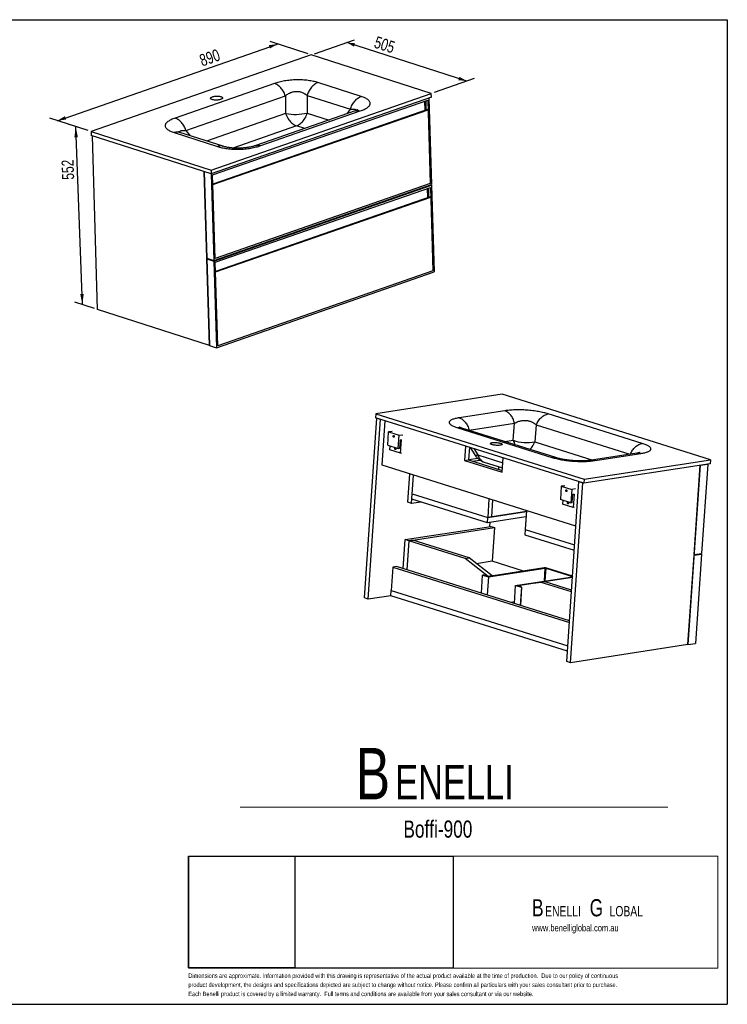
# Model space of a CAD drawing. Header units: millimetres. Extents: x 3 to 415, y 5 to 292.
# Tile 2 of 2: x 209 to 415, y 5 to 292. Entities that reach past the tile are written whole.
import ezdxf

# ---------------------------------------------------------------- set-up
doc = ezdxf.new("R2010")
doc.units = ezdxf.units.MM
doc.layers.add('FORMAT', color=179, linetype='Continuous')
doc.layers.add('LAYER_1', color=179, linetype='Continuous')
doc.styles.add('SLDTEXTSTYLE0', font='TXT', dxfattribs={"width": 0.75})
doc.dimstyles.new('SLDDIMSTYLE0', dxfattribs={"dimtxt": 3.5, "dimasz": 3.302, "dimexe": 0, "dimexo": 0.0625, "dimgap": 0.875, "dimtad": 1, "dimlfac": 10, "dimrnd": 1e-09, "dimzin": 12, "dimdsep": 46, "dimtxsty": 'SLDTEXTSTYLE0', "dimsah": 1, "dimcen": 0.09, "dimadec": 0, "dimazin": 3, "dimtfac": 1, "dimtdec": 0, "dimtofl": 0, "dimtmove": 0, "dimatfit": 3, "dimfxl": 0, "dimfrac": 2, "dimtolj": 1, "dimtzin": 12, "dimarcsym": 0})

# ---------------------------------------------------------------- blocks, each defined once
blk = doc.blocks.new('BLOCK 3')
at = {"layer": 'FORMAT', "color": 179, "lineweight": 18}
for p, q in [((407.62, 51.8), (253.44, 51.8)), ((253.44, 51.8), (253.44, 19.17)), ((407.62, 19.17), (407.62, 51.8)), ((253.44, 19.17), (407.62, 19.17))]:
    blk.add_line(p, q, dxfattribs=at)
blk = doc.blocks.new('BLOCK 2')
at = {"layer": 'LAYER_1', "color": 179, "lineweight": 18}
for p, q in [((407.62, 51.8), (253.44, 51.8)), ((253.44, 51.8), (253.44, 19.17)), ((407.62, 19.17), (407.62, 51.8)), ((253.44, 19.17), (407.62, 19.17))]:
    blk.add_line(p, q, dxfattribs=at)
at = {"color": 7, "linetype": 'Continuous'}
blk.add_blockref('BLOCK 3', (0, 0), dxfattribs=at)
blk = doc.blocks.new('SW_NOTE_0')
at = {"layer": 'FORMAT', "color": 0, "attachment_point": 1, "style": 'SLDTEXTSTYLE0'}
for s, insert, char_height in [('B', (0, 19.34), 15), ('ENELLI', (11.48, 14.36), 10)]:
    blk.add_mtext(s, dxfattribs=dict(at, insert=insert, char_height=char_height))
blk = doc.blocks.new('SW_NOTE_0_1')
at = {"layer": 'FORMAT', "color": 0, "attachment_point": 1, "style": 'SLDTEXTSTYLE0'}
for s, insert, char_height in [('B', (0, 6.45), 5), ('G', (16.78, 6.45), 5), ('ENELLI', (3.83, 4.45), 3), ('LOBAL', (22.59, 4.45), 3)]:
    blk.add_mtext(s, dxfattribs=dict(at, insert=insert, char_height=char_height))
blk = doc.blocks.new('_D_6')
at = {"layer": 'FORMAT'}
for p, q in [((220.1, 262.83), (284.25, 285.15)), ((293.18, 282.29), (282.06, 285.86)), ((229.03, 259.96), (217.9, 263.54))]:
    blk.add_line(p, q, dxfattribs=at)
for points in [[(284.25, 285.15), (281.71, 284.81), (282.04, 283.85)], [(220.1, 262.83), (222.65, 263.18), (222.31, 264.14)]]:
    blk.add_solid(points, dxfattribs=at)
at = {"layer": 'FORMAT', "insert": (261.15, 281.89), "char_height": 3.5, "attachment_point": 1, "rotation": 19.1874, "style": 'SLDTEXTSTYLE0'}
blk.add_mtext('890', dxfattribs=at)
blk = doc.blocks.new('_D_7')
at = {"layer": 'FORMAT'}
for p, q in [((294.98, 282.33), (306.69, 286.4)), ((339.38, 274.38), (304.4, 285.61)), ((329.95, 271.1), (341.66, 275.18))]:
    blk.add_line(p, q, dxfattribs=at)
for points in [[(304.4, 285.61), (306.53, 284.39), (306.84, 285.36)], [(339.38, 274.38), (337.24, 275.6), (336.93, 274.63)]]:
    blk.add_solid(points, dxfattribs=at)
at = {"layer": 'FORMAT', "insert": (313.19, 287.52), "char_height": 3.5, "attachment_point": 1, "rotation": 342.202, "style": 'SLDTEXTSTYLE0'}
blk.add_mtext('505', dxfattribs=at)
blk = doc.blocks.new('_D_8')
at = {"layer": 'FORMAT'}
for p, q in [((229.03, 259.96), (223.25, 261.82)), ((227.38, 209.23), (225.45, 261.11)), ((230.96, 208.08), (225.18, 209.94))]:
    blk.add_line(p, q, dxfattribs=at)
for points in [[(225.45, 261.11), (225.06, 257.99), (226.07, 258.03)], [(227.38, 209.23), (227.78, 212.35), (226.76, 212.32)]]:
    blk.add_solid(points, dxfattribs=at)
at = {"layer": 'FORMAT', "insert": (221.51, 245.56), "char_height": 3.5, "attachment_point": 1, "rotation": 92.1346, "style": 'SLDTEXTSTYLE0'}
blk.add_mtext('552', dxfattribs=at)

msp = doc.modelspace()

# ---------------------------------------------------------------- linework, layer by layer
at = {"color": 7, "linetype": 'Continuous', "lineweight": 25}
for p, q in [((294.0597, 282.007), (229.9057, 259.6821)), ((329.0321, 270.7799), (294.0597, 282.007)), ((283.3659, 273.6712), (254.3943, 263.5894)), ((308.6055, 269.8819), (296.0073, 273.9263)), ((257.5702, 259.9911), (286.5417, 270.0729)), ((264.8782, 248.455), (329.0321, 270.7799)), ((329.0663, 269.6493), (264.9124, 247.3244)), ((286.5417, 270.0729), (286.6044, 264.9193)), ((292.8624, 270.2004), (292.9251, 265.0469)), ((292.8624, 270.2004), (305.4607, 266.1561)), ((329.0663, 269.6493), (329.0321, 270.7799)), ((265.3069, 247.0269), (328.0192, 268.8501)), ((327.231, 265.8586), (327.1496, 268.5475)), ((327.4084, 268.6376), (327.4898, 265.9487)), ((328.0192, 268.8501), (328.7546, 244.5426)), ((328.3666, 269.4058), (329.1292, 244.1969)), ((327.897, 266.0904), (265.3882, 244.338)), ((265.3924, 244.2004), (328.1047, 266.0237)), ((306.8519, 265.6614), (277.8801, 255.5795)), ((279.3809, 255.568), (308.3524, 265.6498)), ((328.1047, 266.0237), (327.897, 266.0904)), ((328.1047, 266.0237), (328.7546, 244.5426)), ((229.9057, 259.6821), (264.8782, 248.455)), ((229.9057, 259.6821), (229.9399, 258.5515)), ((264.9124, 247.3244), (229.9399, 258.5515)), ((231.8394, 207.8006), (230.3077, 258.4334)), ((254.1412, 259.3573), (266.7394, 255.3129)), ((268.4105, 255.3628), (255.812, 259.4072)), ((262.8563, 247.9844), (264.3881, 197.3516)), ((263.6185, 222.7898), (262.8563, 247.9844)), ((264.8782, 248.455), (264.9124, 247.3244)), ((264.9334, 247.3317), (265.6961, 222.1228)), ((266.0422, 222.7193), (265.3069, 247.0269)), ((266.0422, 222.7193), (265.3924, 244.2004)), ((265.6961, 222.1228), (329.1292, 244.1969)), ((265.7018, 221.9344), (329.1349, 244.0085)), ((328.7546, 244.5426), (266.0422, 222.7193)), ((329.1349, 244.0085), (328.8503, 244.0999)), ((329.1349, 244.0085), (329.8988, 218.7588)), ((266.0764, 221.5887), (328.7888, 243.412)), ((328.0005, 240.4205), (327.9192, 243.1094)), ((328.178, 243.1994), (328.2593, 240.5105)), ((328.7888, 243.412), (329.5241, 219.1044)), ((328.6665, 240.6522), (266.1578, 218.8998)), ((266.162, 218.7623), (328.8743, 240.5855)), ((328.8743, 240.5855), (328.6665, 240.6522)), ((328.8743, 240.5855), (329.5241, 219.1044)), ((263.6185, 222.7898), (265.6961, 222.1228)), ((263.9031, 222.6984), (263.6242, 222.6014)), ((264.3881, 197.3516), (263.6242, 222.6014)), ((263.6242, 222.6014), (265.7018, 221.9344)), ((265.7018, 221.9344), (266.4657, 196.6847)), ((266.8118, 197.2812), (266.0764, 221.5887)), ((266.8118, 197.2812), (266.162, 218.7623)), ((266.4657, 196.6847), (329.8988, 218.7588)), ((329.5241, 219.1044), (266.8118, 197.2812)), ((264.3881, 197.3516), (231.8394, 207.8006)), ((264.3881, 197.3516), (266.4657, 196.6847)), ((349.69, 183.1404), (312.8927, 177.4664)), ((410.36, 164.0856), (349.69, 183.1404)), ((350.4617, 178.3244), (337.2061, 176.2805)), ((309.5882, 123.7972), (313.1543, 176.195)), ((310.6789, 123.4547), (314.245, 175.8524)), ((312.8927, 177.4664), (312.8134, 176.302)), ((373.4835, 157.2472), (312.8134, 176.302)), ((312.8927, 177.4664), (373.5627, 158.4116)), ((313.1543, 176.195), (314.245, 175.8524)), ((314.7049, 162.4813), (315.5862, 175.4312)), ((390.4744, 168.8094), (363.0762, 177.4144)), ((316.3526, 168.2749), (316.6168, 172.1562)), ((317.6369, 172.3135), (316.6168, 172.1562)), ((316.6168, 172.1562), (319.6844, 171.1928)), ((336.7859, 173.3606), (364.1841, 164.7555)), ((365.3524, 164.6741), (337.954, 173.2792)), ((340.0721, 172.6411), (353.3278, 174.685)), ((352.9363, 169.729), (353.3278, 174.685)), ((359.635, 174.23), (359.2436, 169.274)), ((319.4202, 167.3115), (319.6844, 171.1928)), ((319.6844, 171.1928), (320.7045, 171.3501)), ((319.9496, 169.7935), (319.7845, 167.3677)), ((320.314, 169.8497), (319.9496, 169.7935)), ((320.0498, 165.9683), (320.314, 169.8497)), ((316.3526, 168.2749), (319.4202, 167.3115)), ((316.9822, 166.9318), (317.0585, 168.0532)), ((320.0498, 165.9683), (316.9822, 166.9318)), ((319.7845, 167.3677), (319.4202, 167.3115)), ((339.0362, 168.0661), (338.7492, 163.8492)), ((340.1657, 167.7114), (339.9151, 164.029)), ((340.3808, 167.6438), (341.7386, 165.4744)), ((320.3413, 166.0133), (320.0498, 165.9683)), ((338.7492, 163.8492), (339.9151, 164.029)), ((338.7492, 163.8492), (349.6562, 160.4236)), ((339.9151, 164.029), (349.6926, 160.9582)), ((342.6281, 164.419), (339.9756, 164.01)), ((341.0663, 163.6674), (343.1725, 163.9922)), ((349.6562, 160.4236), (349.9432, 164.6406)), ((373.5627, 158.4116), (410.36, 164.0856)), ((388.9623, 165.9795), (375.7064, 163.9355)), ((376.7986, 163.8455), (390.0542, 165.8895)), ((410.36, 164.0856), (410.2807, 162.9212)), ((371.1706, 144.7469), (314.7049, 162.4813)), ((344.4787, 163.3568), (349.7433, 161.7033)), ((348.655, 162.0451), (348.6043, 161.3)), ((410.2807, 162.9212), (373.4835, 157.2472)), ((407.3786, 162.4737), (403.8235, 110.2372)), ((405.6066, 136.4361), (407.3764, 162.4409)), ((407.3764, 162.4409), (409.5624, 162.778)), ((409.5624, 162.778), (407.7925, 136.7732)), ((409.5624, 162.778), (409.4931, 162.7997)), ((322.1759, 151.6639), (322.7403, 159.9576)), ((323.2666, 151.3213), (323.831, 159.615)), ((323.4581, 154.1353), (323.831, 159.615)), ((373.5627, 158.4116), (373.4835, 157.2472)), ((366.9252, 156.3557), (366.661, 152.4744)), ((367.9453, 156.513), (366.9252, 156.3557)), ((366.9252, 156.3557), (369.9928, 155.3923)), ((368.4859, 105.2991), (372.0519, 157.6968)), ((369.5766, 104.9565), (373.1426, 157.3542)), ((369.9928, 155.3923), (369.7286, 151.5109)), ((371.0129, 155.5496), (369.9928, 155.3923)), ((372.0519, 157.6968), (373.1426, 157.3542)), ((323.3524, 152.5828), (323.4581, 154.1353)), ((345.3708, 145.6673), (323.3524, 152.5828)), ((323.4581, 154.1353), (345.4765, 147.2199)), ((345.8494, 152.6996), (345.4765, 147.2199)), ((346.6424, 147.3996), (346.9789, 152.3449)), ((369.7286, 151.5109), (366.661, 152.4744)), ((367.3669, 152.2527), (367.2906, 151.1313)), ((370.0929, 151.5671), (370.258, 153.9929)), ((370.258, 153.9929), (370.6224, 154.0491)), ((370.6224, 154.0491), (370.3582, 150.1678)), ((323.2666, 151.3213), (322.1759, 151.6639)), ((326.0179, 151.7456), (323.2666, 151.3213)), ((356.7564, 149.274), (356.3835, 143.7943)), ((370.3582, 150.1678), (367.2906, 151.1313)), ((369.7286, 151.5109), (370.0929, 151.5671)), ((370.6497, 150.2128), (370.3582, 150.1678)), ((356.6291, 147.4033), (345.3708, 145.6673)), ((345.3708, 145.6673), (345.4765, 147.2199)), ((345.4765, 147.2199), (356.7348, 148.9559)), ((346.6424, 147.3996), (345.4765, 147.2199)), ((356.7348, 148.9559), (346.6424, 147.3996)), ((321.4362, 140.7962), (346.3564, 144.6388)), ((322.5269, 140.4536), (347.4471, 144.2962)), ((346.0857, 145.7776), (346.0045, 144.5845)), ((346.3564, 144.6388), (347.4471, 144.2962)), ((347.4471, 144.2962), (346.7801, 134.4959)), ((356.3835, 143.7943), (356.2778, 142.2418)), ((356.3835, 143.7943), (370.7976, 139.2672)), ((320.8622, 132.3623), (321.4362, 140.7962)), ((322.5269, 140.4536), (321.4362, 140.7962)), ((323.6928, 140.6334), (322.5269, 140.4536)), ((340.1214, 135.4736), (323.6928, 140.6334)), ((356.2778, 142.2418), (370.692, 137.7147)), ((322.5269, 140.4536), (321.9529, 132.0197)), ((338.9555, 135.2939), (322.5269, 140.4536)), ((338.9555, 135.2939), (340.1214, 135.4736)), ((345.5611, 130.0478), (338.9555, 135.2939)), ((346.7269, 130.2276), (340.1214, 135.4736)), ((403.8235, 110.2372), (405.5933, 136.242)), ((405.5933, 136.242), (407.7793, 136.5791)), ((405.6066, 136.4361), (407.7925, 136.7732)), ((407.7793, 136.5791), (406.0095, 110.5743)), ((407.7793, 136.5791), (407.3692, 136.7079)), ((317.8048, 132.8107), (317.3425, 126.0184)), ((318.8978, 132.9792), (317.8048, 132.8107)), ((317.8048, 132.8107), (369.2584, 116.6505)), ((369.2925, 117.1516), (318.8978, 132.9792)), ((346.7801, 134.4959), (342.2349, 133.7951)), ((345.688, 129.9397), (362.2286, 132.4902)), ((355.8777, 131.6386), (346.7801, 134.4959)), ((361.9559, 132.5758), (347.0913, 130.2838)), ((362.3696, 132.48), (370.1408, 130.0393)), ((370.1781, 130.1641), (362.6611, 132.525)), ((343.6257, 125.2129), (343.9838, 130.4749)), ((344.1295, 130.4974), (343.9838, 130.4749)), ((343.9838, 130.4749), (345.688, 129.9397)), ((345.5611, 130.0478), (344.1295, 130.4974)), ((345.688, 129.9397), (345.3299, 124.6776)), ((346.7269, 130.2276), (345.5611, 130.0478)), ((346.6541, 130.2163), (345.5611, 130.0478)), ((353.5956, 127.4561), (370.1361, 130.0066)), ((355.5442, 127.6289), (370.1589, 129.8825)), ((353.2374, 122.1941), (353.5956, 127.4561)), ((353.5956, 127.4561), (355.2998, 126.9209)), ((361.0422, 128.357), (354.014, 127.393)), ((354.014, 127.393), (355.1798, 127.5727)), ((354.014, 127.393), (355.107, 127.5615)), ((355.4455, 126.9434), (354.014, 127.393)), ((355.2998, 126.9209), (354.9417, 121.6588)), ((355.0828, 121.6145), (355.4455, 126.9434)), ((362.208, 128.5368), (355.1798, 127.5727)), ((355.2998, 126.9209), (355.4455, 126.9434)), ((362.208, 128.5368), (361.0422, 128.357)), ((369.8665, 125.5855), (361.0422, 128.357)), ((369.9029, 126.1201), (362.208, 128.5368)), ((310.6789, 123.4547), (309.5882, 123.7972)), ((317.2368, 124.4659), (310.6789, 123.4547)), ((317.2368, 124.4659), (317.3425, 126.0184)), ((368.6905, 108.3057), (317.2368, 124.4659)), ((317.3425, 126.0184), (368.7961, 109.8582)), ((353.2691, 122.6594), (352.2541, 122.5029)), ((403.8235, 110.2372), (369.5766, 104.9565)), ((403.8235, 110.2372), (406.0095, 110.5743)), ((369.5766, 104.9565), (368.4859, 105.2991))]:
    msp.add_line(p, q, dxfattribs=at)
at = {"color": 8, "linetype": 'Continuous', "lineweight": 25}
for p, q in [((286.6044, 264.9193), (263.5897, 256.9104)), ((292.9251, 265.0469), (299.2506, 263.0162)), ((304.5393, 264.8567), (305.4607, 266.1561)), ((289.7803, 261.321), (271.21, 254.8588)), ((292.1723, 260.5531), (289.7803, 261.321)), ((257.5702, 259.9911), (258.7903, 258.4511)), ((339.7809, 172.7054), (340.0721, 172.6411)), ((340.0721, 172.6411), (340.0933, 172.6073)), ((359.635, 174.23), (386.9114, 165.6632)), ((350.469, 169.3485), (352.9363, 169.729)), ((359.2436, 169.274), (376.0651, 163.9908)), ((341.4012, 167.3234), (342.5706, 165.4549)), ((342.5706, 165.4549), (349.8432, 163.1707)), ((361.9739, 128.7481), (362.2286, 132.4902)), ((362.3696, 132.48), (362.1171, 128.7701)), ((370.1408, 130.0393), (370.1386, 130.007)), ((355.5442, 127.6289), (355.5437, 127.6227))]:
    msp.add_line(p, q, dxfattribs=at)
at = {"color": 7, "linetype": 'Continuous', "lineweight": 25, "flags": 128}
for points in [[(267.7455, 269.8384), (267.9052, 269.7786), (268.0359, 269.711), (268.135, 269.6371), (268.2005, 269.5584), (268.2311, 269.4764), (268.2261, 269.3929), (268.1856, 269.3095), (268.1105, 269.2279), (268.0023, 269.1498), (267.8632, 269.0768), (267.696, 269.0104), (267.5041, 268.9519), (267.2915, 268.9025), (267.0625, 268.8632), (266.8216, 268.8348), (266.5739, 268.818), (266.3244, 268.8129), (266.0781, 268.8198), (265.8401, 268.8385), (265.6152, 268.8687), (265.4079, 268.9096), (265.2226, 268.9605), (265.063, 269.0203), (264.9323, 269.0879), (264.8332, 269.1618), (264.7677, 269.2405), (264.7371, 269.3225), (264.7421, 269.406), (264.7826, 269.4894), (264.8577, 269.571), (264.9659, 269.6491), (265.105, 269.7221), (265.2722, 269.7885), (265.464, 269.847), (265.6766, 269.8964), (265.9057, 269.9357), (266.1465, 269.9641), (266.3943, 269.981), (266.6438, 269.986), (266.8901, 269.9791), (267.1281, 269.9604), (267.353, 269.9303), (267.5602, 269.8893), (267.7455, 269.8384)], [(286.6044, 264.9193), (286.758, 264.5226), (286.9324, 264.1369), (287.1265, 263.7649), (287.3387, 263.4094), (287.5676, 263.0728), (287.8115, 262.7577), (288.0687, 262.4664), (288.3372, 262.2009), (288.6152, 261.9631), (288.9006, 261.7549), (289.1913, 261.5776), (289.4852, 261.4326), (289.7803, 261.321)], [(289.7803, 261.321), (290.0863, 261.4448), (290.3891, 261.6018), (290.6865, 261.7909), (290.9763, 262.0108), (291.2563, 262.2598), (291.5247, 262.5361), (291.7793, 262.8378), (292.0184, 263.1627), (292.2403, 263.5083), (292.4433, 263.8722), (292.626, 264.2518), (292.787, 264.6443), (292.9251, 265.0469)], [(318.0779, 170.6071), (318.014, 170.6461), (317.9623, 170.716), (317.9307, 170.8064), (317.924, 170.9033), (317.9433, 170.992), (317.9856, 171.0591), (318.0445, 171.0943), (318.1109, 171.0923), (318.1749, 171.0534), (318.2266, 170.9834), (318.2582, 170.8931), (318.2649, 170.7962), (318.2456, 170.7074), (318.2033, 170.6404), (318.1444, 170.6051), (318.0779, 170.6071)], [(318.5556, 167.0323), (318.4917, 167.0712), (318.44, 167.1412), (318.4084, 167.2315), (318.4017, 167.3284), (318.421, 167.4171), (318.4633, 167.4842), (318.5222, 167.5194), (318.5887, 167.5174), (318.6526, 167.4785), (318.7043, 167.4085), (318.7359, 167.3182), (318.7426, 167.2213), (318.7233, 167.1326), (318.681, 167.0655), (318.6221, 167.0302), (318.5556, 167.0323)], [(346.771, 169.044), (346.9647, 169.0682), (347.1786, 169.0842), (347.4086, 169.0918), (347.6498, 169.0908), (347.8975, 169.0812), (348.1465, 169.0633), (348.3918, 169.0373), (348.6283, 169.0038), (348.8514, 168.9635), (349.0564, 168.9173), (349.2391, 168.8659), (349.3959, 168.8106), (349.5236, 168.7524), (349.6195, 168.6925), (349.6817, 168.6322), (349.7089, 168.5726), (349.7006, 168.5149), (349.657, 168.4604), (349.5788, 168.4102), (349.4679, 168.3652), (349.3263, 168.3264), (349.1569, 168.2946), (348.9633, 168.2705), (348.7494, 168.2544), (348.5194, 168.2468), (348.2782, 168.2478), (348.0305, 168.2574), (347.7815, 168.2754), (347.5362, 168.3013), (347.2996, 168.3348), (347.0766, 168.3751), (346.8716, 168.4214), (346.6888, 168.4727), (346.532, 168.528), (346.4044, 168.5862), (346.3085, 168.6461), (346.2463, 168.7065), (346.2191, 168.7661), (346.2274, 168.8237), (346.271, 168.8782), (346.3491, 168.9284), (346.4601, 168.9734), (346.6017, 169.0122), (346.771, 169.044)], [(368.4193, 155.2918), (368.4833, 155.2528), (368.535, 155.1829), (368.5666, 155.0926), (368.5733, 154.9957), (368.554, 154.9069), (368.5117, 154.8398), (368.4528, 154.8046), (368.3863, 154.8066), (368.3224, 154.8456), (368.2706, 154.9155), (368.2391, 155.0058), (368.2324, 155.1027), (368.2517, 155.1915), (368.294, 155.2586), (368.3529, 155.2938), (368.4193, 155.2918)], [(368.8971, 151.7169), (368.961, 151.6779), (369.0127, 151.608), (369.0443, 151.5177), (369.051, 151.4208), (369.0317, 151.332), (368.9894, 151.2649), (368.9305, 151.2297), (368.864, 151.2317), (368.8001, 151.2707), (368.7484, 151.3406), (368.7168, 151.4309), (368.7101, 151.5278), (368.7294, 151.6166), (368.7717, 151.6837), (368.8306, 151.7189), (368.8971, 151.7169)], [(370.1408, 130.0393), (370.1527, 130.0349), (370.1614, 130.0302), (370.1664, 130.0255), (370.1677, 130.0209), (370.1651, 130.0165), (370.1588, 130.0126), (370.149, 130.0092), (370.1361, 130.0066)], [(355.4653, 127.6119), (355.4796, 127.6159), (355.5442, 127.6289)]]:
    msp.add_lwpolyline(points, dxfattribs=at)
at = {"color": 8, "linetype": 'Continuous', "lineweight": 25, "flags": 128}
for points in [[(341.7386, 165.4744), (341.749, 165.4597), (341.8125, 165.4088), (341.9066, 165.3777), (342.0304, 165.3668), (342.1831, 165.3761), (342.3636, 165.4055), (342.5706, 165.4549)], [(342.5706, 165.4549), (342.6964, 165.1168), (342.846, 164.8006), (343.0183, 164.5084), (343.2121, 164.2425), (343.4258, 164.0048), (343.6581, 163.7969), (343.9072, 163.6204), (344.1713, 163.4766), (344.4485, 163.3665), (344.4787, 163.3568)]]:
    msp.add_lwpolyline(points, dxfattribs=at)
at = {"color": 7, "linetype": 'Continuous', "lineweight": 25}
for centre, radius, start, end in [((266.6557, 263.7274), 5.1281, 86.795285, 96.670349), ((289.445, 280.8305), 16.1628, 259.877939, 282.434363), ((356.9176, 180.9741), 11.9291, 250.50383, 281.24378), ((362.1815, 130.7896), 1.8004, 74.550469, 97.197141), ((362.2737, 132.1329), 0.3601, 74.550469, 97.197141), ((346.8683, 132.0608), 1.7909, 263.260633, 277.150709)]:
    msp.add_arc(centre, radius, start, end, dxfattribs=at)
at = {"color": 8, "linetype": 'Continuous', "lineweight": 25}
for centre, radius, start, end in [((359.6036, 171.4125), 6.8765, 194.171183, 205.751568), ((353.557, 171.5691), 6.1323, 312.80462, 338.021128)]:
    msp.add_arc(centre, radius, start, end, dxfattribs=at)
at = {"color": 7, "linetype": 'Continuous', "lineweight": 25}
for points, knots in [([(296.0073, 273.9263), (295.7987, 273.9899), (295.3849, 274.1161), (294.6961, 274.2815), (293.9645, 274.4255), (293.182, 274.5448), (292.3626, 274.6365), (291.5085, 274.6987), (290.6316, 274.7295), (289.7422, 274.7278), (288.8507, 274.6935), (287.9681, 274.6273), (287.1044, 274.5304), (286.272, 274.4053), (285.4734, 274.2541), (284.7228, 274.0802), (284.0124, 273.8866), (283.5826, 273.7434), (283.3659, 273.6712)], [0, 0, 0, 0, 0.06225303, 0.12349893, 0.18650233, 0.24857493, 0.31137373, 0.37423492, 0.437116, 0.49999999, 0.56288399, 0.62576506, 0.68862625, 0.75142505, 0.81349401, 0.87650106, 0.93774509, 1, 1, 1, 1]), ([(286.5417, 270.0729), (286.6854, 270.1947), (286.9662, 270.4326), (287.4528, 270.743), (287.9348, 270.9819), (288.3985, 271.1527), (288.8313, 271.268), (289.2728, 271.3418), (289.7204, 271.3727), (290.1674, 271.3598), (290.607, 271.3039), (291.0367, 271.2059), (291.4956, 271.0538), (291.9708, 270.8342), (292.4484, 270.5432), (292.7222, 270.3165), (292.8624, 270.2004)], [0, 0, 0, 0, 0.0917654, 0.17921518, 0.26285635, 0.32474616, 0.383816, 0.44243084, 0.5, 0.55756874, 0.616184, 0.67525339, 0.73714365, 0.8207844, 0.90823436, 1, 1, 1, 1]), ([(308.3524, 265.6498), (308.5595, 265.7251), (308.9703, 265.8745), (309.5206, 266.1195), (310.0101, 266.3772), (310.43, 266.65), (310.7704, 266.933), (311.0251, 267.2254), (311.1876, 267.5228), (311.2541, 267.8219), (311.2233, 268.119), (311.096, 268.4106), (310.8757, 268.6933), (310.5684, 268.9633), (310.1802, 269.2198), (309.7203, 269.4583), (309.1981, 269.6817), (308.8041, 269.8148), (308.6055, 269.8819)], [0, 0, 0, 0, 0.06225303, 0.12349893, 0.18650233, 0.24857493, 0.31137373, 0.37423492, 0.437116, 0.49999999, 0.56288399, 0.62576506, 0.68862625, 0.75142505, 0.81349401, 0.87650106, 0.93774509, 1, 1, 1, 1]), ([(307.6267, 265.9906), (307.6266, 265.9907), (307.6266, 265.9908), (307.5869, 265.9678), (307.5267, 265.9365), (307.4578, 265.9032), (307.4044, 265.8786), (307.359, 265.8582), (307.2886, 265.8277), (307.1791, 265.7826), (307.031, 265.7249), (306.9104, 265.6825), (306.8485, 265.6607)], [0, 0, 0, 0, 0.07886688, 0.2214135, 0.36015262, 0.46724477, 0.51458971, 0.55893269, 0.62384391, 0.72284345, 0.85770947, 1, 1, 1, 1]), ([(254.3943, 263.5894), (254.1872, 263.5141), (253.7764, 263.3648), (253.2261, 263.1197), (252.7366, 262.862), (252.3168, 262.5892), (251.9763, 262.3062), (251.7216, 262.0139), (251.5591, 261.7164), (251.4926, 261.4173), (251.5234, 261.1202), (251.6507, 260.8286), (251.871, 260.5459), (252.1783, 260.2759), (252.5665, 260.0194), (253.0264, 259.7809), (253.5486, 259.5575), (253.9426, 259.4244), (254.1412, 259.3573)], [0, 0, 0, 0, 0.06225303, 0.12349893, 0.18650233, 0.24857493, 0.31137373, 0.37423492, 0.437116, 0.49999999, 0.56288399, 0.62576506, 0.68862625, 0.75142505, 0.81349401, 0.87650106, 0.93774509, 1, 1, 1, 1]), ([(255.812, 259.4072), (255.7472, 259.4286), (255.6285, 259.4678), (255.4905, 259.5195), (255.3894, 259.5605), (255.3069, 259.5968), (255.2646, 259.6175), (255.259, 259.6201), (255.2567, 259.6212)], [0, 0, 0, 0, 0.20032501, 0.36714786, 0.50503345, 0.6299762, 0.85085778, 1, 1, 1, 1]), ([(266.7394, 255.3129), (266.948, 255.2493), (267.3618, 255.1231), (268.0506, 254.9577), (268.7822, 254.8137), (269.5647, 254.6944), (270.3841, 254.6027), (271.2382, 254.5405), (272.1151, 254.5097), (273.0046, 254.5114), (273.896, 254.5457), (274.7786, 254.6119), (275.6423, 254.7088), (276.4747, 254.8339), (277.2733, 254.9851), (278.0239, 255.159), (278.7343, 255.3526), (279.1641, 255.4958), (279.3809, 255.568)], [0, 0, 0, 0, 0.06225303, 0.12349893, 0.18650233, 0.24857493, 0.31137373, 0.37423492, 0.437116, 0.49999999, 0.56288399, 0.62576506, 0.68862625, 0.75142505, 0.81349401, 0.87650106, 0.93774509, 1, 1, 1, 1]), ([(277.8774, 255.5796), (277.7532, 255.5376), (277.5127, 255.4562), (277.1271, 255.3472), (276.72, 255.2446), (276.2986, 255.1521), (275.8919, 255.0757), (275.5296, 255.0163), (275.1829, 254.966), (274.7818, 254.9165), (274.3254, 254.871), (273.827, 254.8342), (273.2408, 254.8066), (272.6115, 254.7972), (271.9782, 254.8101), (271.4252, 254.8389), (271.0123, 254.8726), (270.7086, 254.9037), (270.487, 254.9295), (270.2439, 254.9613), (269.9577, 255.0039), (269.6154, 255.0628), (269.2283, 255.1414), (268.807, 255.2422), (268.549, 255.3207), (268.4102, 255.3629)], [0, 0, 0, 0, 0.05476734, 0.10607014, 0.14789672, 0.1997296, 0.24496767, 0.2740527, 0.30729221, 0.34471287, 0.3862613, 0.43192526, 0.47819916, 0.54159241, 0.59808187, 0.64785256, 0.69378512, 0.71593486, 0.73753688, 0.76077701, 0.79168216, 0.83076677, 0.87827965, 0.93455415, 1, 1, 1, 1]), ([(363.0762, 177.4144), (362.8708, 177.4766), (362.4632, 177.5999), (361.7829, 177.7741), (361.0592, 177.9371), (360.2837, 178.0873), (359.4703, 178.2216), (358.6212, 178.3383), (357.7481, 178.4351), (356.8612, 178.5104), (355.971, 178.5633), (355.0883, 178.5932), (354.2234, 178.6001), (353.3885, 178.5848), (352.5861, 178.5484), (351.8309, 178.4921), (351.1149, 178.4186), (350.6806, 178.356), (350.4617, 178.3244)], [0, 0, 0, 0, 0.06225303, 0.12349893, 0.18650233, 0.24857493, 0.31137373, 0.37423492, 0.437116, 0.49999999, 0.56288399, 0.62576506, 0.68862625, 0.75142505, 0.81349401, 0.87650106, 0.93774509, 1, 1, 1, 1]), ([(337.2061, 176.2805), (336.9966, 176.246), (336.581, 176.1775), (336.0227, 176.0545), (335.5243, 175.9175), (335.0949, 175.764), (334.7443, 175.5965), (334.4787, 175.4152), (334.3049, 175.2225), (334.2268, 175.0203), (334.2457, 174.8111), (334.3611, 174.5975), (334.5696, 174.382), (334.8653, 174.1679), (335.2421, 173.9562), (335.6912, 173.7509), (336.2031, 173.5507), (336.5906, 173.4243), (336.7859, 173.3606)], [0, 0, 0, 0, 0.06225303, 0.12349893, 0.18650233, 0.24857493, 0.31137373, 0.37423492, 0.437116, 0.49999999, 0.56288399, 0.62576506, 0.68862625, 0.75142505, 0.81349401, 0.87650106, 0.93774509, 1, 1, 1, 1]), ([(353.3278, 174.685), (353.4795, 174.7771), (353.7759, 174.9568), (354.2824, 175.1805), (354.7794, 175.3431), (355.2534, 175.4487), (355.6928, 175.5093), (356.1379, 175.5334), (356.5861, 175.52), (357.0306, 175.469), (357.4647, 175.3815), (357.886, 175.2588), (358.3326, 175.0868), (358.7908, 174.8553), (359.2464, 174.5621), (359.5034, 174.3425), (359.635, 174.23)], [0, 0, 0, 0, 0.0917654, 0.17921519, 0.26285635, 0.32474617, 0.383816, 0.44243083, 0.5, 0.55756875, 0.616184, 0.6752534, 0.73714365, 0.8207844, 0.90823436, 1, 1, 1, 1]), ([(337.9571, 173.2786), (337.889, 173.3002), (337.7582, 173.3417), (337.6024, 173.396), (337.4903, 173.4373), (337.4187, 173.4649), (337.3659, 173.4858), (337.2996, 173.5131), (337.2304, 173.5432), (337.1795, 173.5682), (337.1822, 173.5665), (337.183, 173.566)], [0, 0, 0, 0, 0.15769976, 0.30274543, 0.40576515, 0.47374765, 0.53625218, 0.59780823, 0.73872234, 0.9215302, 1, 1, 1, 1]), ([(390.0542, 165.8895), (390.2637, 165.924), (390.6793, 165.9925), (391.2376, 166.1155), (391.736, 166.2524), (392.1654, 166.406), (392.516, 166.5734), (392.7816, 166.7547), (392.9554, 166.9475), (393.0335, 167.1497), (393.0146, 167.3588), (392.8992, 167.5725), (392.6907, 167.788), (392.395, 168.002), (392.0182, 168.2137), (391.5691, 168.4191), (391.0572, 168.6193), (390.6697, 168.7457), (390.4744, 168.8094)], [0, 0, 0, 0, 0.06225303, 0.12349893, 0.18650233, 0.24857493, 0.31137373, 0.37423492, 0.437116, 0.49999999, 0.56288399, 0.62576506, 0.68862625, 0.75142505, 0.81349401, 0.87650106, 0.93774509, 1, 1, 1, 1]), ([(341.7405, 165.4757), (341.7997, 165.3833), (341.9304, 165.1793), (342.164, 164.8854), (342.433, 164.5922), (342.7253, 164.3219), (343.038, 164.0754), (343.3696, 163.8547), (343.7175, 163.6601), (344.081, 163.4971), (344.3365, 163.3966), (344.4726, 163.3594), (344.4805, 163.3572)], [0, 0, 0, 0, 0.0930519, 0.20543569, 0.31784321, 0.43027692, 0.54274082, 0.65524096, 0.76778619, 0.88038955, 0.99307033, 1, 1, 1, 1]), ([(364.1841, 164.7555), (364.3895, 164.6934), (364.7971, 164.5701), (365.4774, 164.3958), (366.2011, 164.2328), (366.9766, 164.0826), (367.79, 163.9484), (368.6391, 163.8317), (369.5122, 163.7349), (370.3991, 163.6595), (371.2893, 163.6067), (372.172, 163.5768), (373.0369, 163.5698), (373.8718, 163.5852), (374.6742, 163.6216), (375.4294, 163.6779), (376.1454, 163.7514), (376.5797, 163.814), (376.7986, 163.8455)], [0, 0, 0, 0, 0.06225303, 0.12349893, 0.18650233, 0.24857493, 0.31137373, 0.37423492, 0.437116, 0.49999999, 0.56288399, 0.62576506, 0.68862625, 0.75142505, 0.81349401, 0.87650106, 0.93774509, 1, 1, 1, 1]), ([(375.7064, 163.9355), (375.5627, 163.9146), (375.2847, 163.8742), (374.8349, 163.825), (374.3221, 163.7806), (373.7467, 163.746), (373.1188, 163.7253), (372.5226, 163.7195), (371.9499, 163.7259), (371.3871, 163.7431), (370.8325, 163.7706), (370.2898, 163.8074), (369.8092, 163.8487), (369.3712, 163.893), (368.9549, 163.9408), (368.4964, 164.0008), (368.001, 164.0745), (367.4757, 164.1636), (366.929, 164.2693), (366.3732, 164.3926), (365.8326, 164.5289), (365.5151, 164.6256), (365.3569, 164.6737)], [0, 0, 0, 0, 0.054428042, 0.105274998, 0.152672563, 0.217568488, 0.275407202, 0.326686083, 0.375073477, 0.422114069, 0.467932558, 0.512642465, 0.556345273, 0.587362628, 0.622787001, 0.662700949, 0.707224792, 0.756522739, 0.810809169, 0.870339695, 0.935403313, 1, 1, 1, 1]), ([(389.9258, 166.1833), (389.9234, 166.1825), (389.9176, 166.1806), (389.865, 166.164), (389.7858, 166.1421), (389.7022, 166.121), (389.6367, 166.1055), (389.5669, 166.0898), (389.4766, 166.0705), (389.352, 166.0458), (389.1793, 166.0141), (389.0395, 165.9918), (388.962, 165.9794)], [0, 0, 0, 0, 0.10320993, 0.24108474, 0.37512757, 0.4553166, 0.52016285, 0.57563754, 0.64062201, 0.73221043, 0.85152461, 1, 1, 1, 1])]:
    msp.add_open_spline(points, degree=3, knots=knots, dxfattribs=at)
for points in [[(286.5417, 270.0729), (286.4588, 270.2881), (286.2929, 270.7186), (285.9754, 271.3251), (285.6149, 271.8878), (285.2129, 272.3941), (284.7787, 272.8352), (284.3201, 273.2005), (283.8458, 273.4912), (283.5258, 273.6112), (283.3659, 273.6712)], [(296.0073, 273.9263), (295.8413, 273.8597), (295.5093, 273.7266), (295.0243, 273.4166), (294.5606, 273.0326), (294.1274, 272.574), (293.7325, 272.0516), (293.3851, 271.4746), (293.086, 270.8557), (292.937, 270.4189), (292.8624, 270.2004)], [(305.4607, 266.1561), (305.5352, 266.3745), (305.6843, 266.8114), (305.9834, 267.4302), (306.3308, 268.0073), (306.7256, 268.5296), (307.1588, 268.9883), (307.6225, 269.3722), (308.1075, 269.6823), (308.4395, 269.8154), (308.6055, 269.8819)], [(257.5702, 259.9911), (257.4873, 260.2063), (257.3214, 260.6368), (257.0039, 261.2433), (256.6434, 261.806), (256.2414, 262.3123), (255.8072, 262.7534), (255.3486, 263.1187), (254.8743, 263.4095), (254.5543, 263.5294), (254.3943, 263.5894)], [(353.3278, 174.685), (353.2652, 174.9051), (353.14, 175.3451), (352.8783, 175.9632), (352.5685, 176.5353), (352.2109, 177.0484), (351.8138, 177.4936), (351.3844, 177.8601), (350.9316, 178.1494), (350.6183, 178.2661), (350.4617, 178.3244)], [(337.2061, 176.2805), (337.3627, 176.2221), (337.676, 176.1055), (338.1288, 175.8162), (338.5582, 175.4496), (338.9553, 175.0044), (339.3129, 174.4914), (339.6227, 173.9192), (339.8844, 173.3012), (340.0096, 172.8611), (340.0721, 172.6411)], [(359.635, 174.23), (359.7295, 174.4387), (359.9186, 174.8561), (360.2722, 175.4298), (360.6688, 175.951), (361.1063, 176.4066), (361.5749, 176.7894), (362.0658, 177.0896), (362.5702, 177.3098), (362.9075, 177.3796), (363.0762, 177.4144)]]:
    msp.add_open_spline(points, degree=3, dxfattribs=at)
at = {"color": 8, "linetype": 'Continuous', "lineweight": 25}
for points, knots in [([(305.4607, 266.1561), (305.6341, 266.1715), (305.9728, 266.2016), (306.4087, 266.1993), (306.7386, 266.1603), (306.9692, 266.0915), (307.1165, 266.0028), (307.2006, 265.9051), (307.2075, 265.8264), (307.2102, 265.7957)], [0, 0, 0, 0, 0.19116978, 0.37334908, 0.54759409, 0.67652572, 0.79958264, 0.92169168, 1, 1, 1, 1]), ([(306.8549, 265.6524), (306.8923, 265.6684), (307.0668, 265.743), (307.4097, 265.7843), (307.8736, 265.7787), (308.1928, 265.6928), (308.3524, 265.6498)], [0, 0, 0, 0, 0.08323795, 0.3888253, 0.69441265, 1, 1, 1, 1]), ([(255.8083, 259.396), (255.7418, 259.4202), (255.5263, 259.4985), (255.1332, 259.532), (254.641, 259.5056), (254.3078, 259.4067), (254.1412, 259.3573)], [0, 0, 0, 0, 0.12969509, 0.41979673, 0.70989836, 1, 1, 1, 1]), ([(255.6564, 259.4597), (255.6532, 259.4763), (255.64, 259.5464), (255.6831, 259.651), (255.7862, 259.7692), (255.9571, 259.8633), (256.2102, 259.9421), (256.5664, 259.9949), (257.0307, 260.0154), (257.3875, 259.9993), (257.5702, 259.9911)], [0, 0, 0, 0, 0.034605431, 0.145758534, 0.258932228, 0.372982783, 0.492479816, 0.653972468, 0.822819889, 1, 1, 1, 1]), ([(268.4047, 255.3522), (268.3388, 255.3762), (268.124, 255.4542), (267.7314, 255.4876), (267.2393, 255.4612), (266.906, 255.3624), (266.7394, 255.3129)], [0, 0, 0, 0, 0.12866567, 0.41911044, 0.70955522, 1, 1, 1, 1]), ([(277.881, 255.5697), (277.9192, 255.586), (278.0945, 255.661), (278.4382, 255.7026), (278.9021, 255.6969), (279.2213, 255.611), (279.3809, 255.568)], [0, 0, 0, 0, 0.08483817, 0.38989211, 0.69494606, 1, 1, 1, 1]), ([(337.9504, 173.2683), (337.8904, 173.2901), (337.6786, 173.3669), (337.2873, 173.4082), (336.953, 173.3765), (336.7859, 173.3606)], [0, 0, 0, 0, 0.16520254, 0.58260127, 1, 1, 1, 1]), ([(387.0626, 165.6865), (387.1479, 165.8743), (387.3279, 166.2706), (387.6705, 166.8246), (388.0669, 167.346), (388.5045, 167.8016), (388.973, 168.1844), (389.464, 168.4845), (389.9683, 168.7048), (390.3057, 168.7745), (390.4744, 168.8094)], [0, 0, 0, 0, 0.11395667, 0.24053429, 0.36711191, 0.49368953, 0.62026715, 0.74684476, 0.87342238, 1, 1, 1, 1]), ([(365.3531, 164.6617), (365.2916, 164.6841), (365.0783, 164.7616), (364.6855, 164.8033), (364.3512, 164.7714), (364.1841, 164.7555)], [0, 0, 0, 0, 0.16862469, 0.58431234, 1, 1, 1, 1]), ([(375.7092, 163.9254), (375.7575, 163.9357), (375.9583, 163.9786), (376.3257, 163.963), (376.641, 163.8847), (376.7986, 163.8455)], [0, 0, 0, 0, 0.13677044, 0.56838522, 1, 1, 1, 1]), ([(388.9638, 165.9692), (389.0125, 165.9796), (389.2136, 166.0226), (389.5813, 166.007), (389.8966, 165.9287), (390.0542, 165.8895)], [0, 0, 0, 0, 0.13759877, 0.56879938, 1, 1, 1, 1])]:
    msp.add_open_spline(points, degree=3, knots=knots, dxfattribs=at)
at = {"layer": 'FORMAT'}
for p, q in [((2.9641, 292.2451), (415.2814, 292.2451)), ((415.2814, 292.2451), (415.2814, 5.4475)), ((258.2638, 16.1164), (258.2638, 48.6256)), ((258.2638, 48.6256), (289.2597, 48.6256)), ((258.3659, 15.9942), (258.3659, 48.6256)), ((258.3659, 48.6256), (335.4578, 48.6256)), ((289.2597, 48.6256), (289.2597, 16.1164)), ((335.4578, 48.6256), (335.4578, 15.9942)), ((289.2597, 16.1164), (258.2638, 16.1164)), ((335.4578, 15.9942), (258.3659, 15.9942)), ((2.9641, 5.4475), (415.2814, 5.4475))]:
    msp.add_line(p, q, dxfattribs=at)
at = {"layer": 'FORMAT', "color": 179, "lineweight": 18}
for p, q in [((273.3979, 62.8392), (397.9086, 62.8392)), ((258.3659, 15.9942), (258.3659, 48.6256)), ((258.3659, 48.6256), (412.5497, 48.6256)), ((412.5497, 48.6256), (412.5497, 15.9942)), ((412.5497, 15.9942), (258.3659, 15.9942))]:
    msp.add_line(p, q, dxfattribs=at)
at = {"layer": 'FORMAT', "lineweight": 18}
for p, q in [((258.2638, 16.1164), (258.2638, 48.6256)), ((258.2638, 48.6256), (289.2597, 48.6256)), ((258.3659, 15.9942), (258.3659, 48.6256)), ((258.3659, 48.6256), (335.4578, 48.6256)), ((289.2597, 48.6256), (289.2597, 16.1164)), ((335.4578, 48.6256), (335.4578, 15.9942)), ((289.2597, 16.1164), (258.2638, 16.1164)), ((335.4578, 15.9942), (258.3659, 15.9942))]:
    msp.add_line(p, q, dxfattribs=at)

# ---------------------------------------------------------------- block references
at = {"layer": 'FORMAT'}
for name, p in [('SW_NOTE_0', (307.0025, 60.7929)), ('BLOCK 2', (4.9256, -3.1736)), ('SW_NOTE_0_1', (358.4004, 29.6197))]:
    msp.add_blockref(name, p, dxfattribs=at)

# ---------------------------------------------------------------- texts
at = {"layer": 'FORMAT', "attachment_point": 1, "style": 'SLDTEXTSTYLE0'}
for s, insert, char_height in [('Boffi-900', (320.926, 58.9847), 5), ('www.benelliglobal.com.au', (358.4004, 28.7024), 2)]:
    msp.add_mtext(s, dxfattribs=dict(at, insert=insert, char_height=char_height))
at = {"layer": 'LAYER_1', "color": 179, "char_height": 1.3, "attachment_point": 1, "style": 'SLDTEXTSTYLE0'}
for s, insert in [('Dimensions are approximate. Information provided with this drawing is representative of the actual product available at the time of production.  Due to our policy of continuous', (258.2638, 14.4307)), ('product development, the designs and specifications depicted are subject to change without notice. Please confirm all particulars with your sales consultant prior to purchase.', (258.2638, 11.7763)), ('Each Benelli product is covered by a limited warranty.  Full terms and conditions are available from your sales consultant or via our website.', (258.2638, 9.1219))]:
    msp.add_mtext(s, dxfattribs=dict(at, insert=insert))

# ---------------------------------------------------------------- dimensions: what is measured, and where the dimension line sits
at = {"layer": 'FORMAT'}
for base, p1, p2, angle, picture, middle in [((304.4028, 285.6063), (329.0321, 270.7799), (294.0597, 282.007), 342.202, '_D_7', (315.5047, 282.0423)), ((284.2541, 285.1549), (229.9057, 259.6821), (294.0597, 282.007), 19.18738, '_D_6', (266.299, 278.9066)), ((225.44966, 261.11256), (231.83944, 207.80062), (229.90568, 259.68206), 272.134576, '_D_8', (225.87874, 249.60051))]:
    dim = msp.add_linear_dim(base=base, p1=p1, p2=p2, angle=angle, dimstyle='SLDDIMSTYLE0', dxfattribs=at)
    dim.commit()
    dim.dimension.update_dxf_attribs({"geometry": picture, "text_midpoint": middle, "dimtype": 160})

doc.saveas('drawing.dxf')
